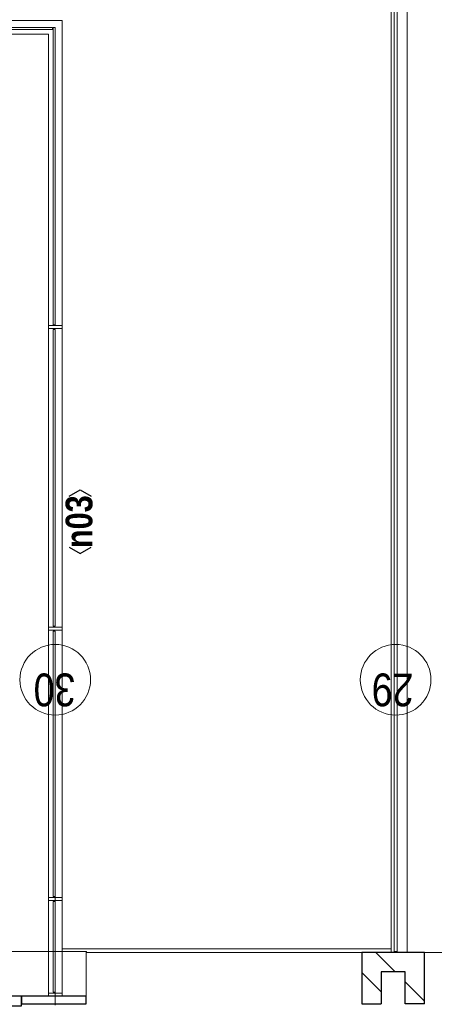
# Model space of a CAD drawing. Header units: millimetres. Extents: x 164327 to 368283, y 131426 to 274001.
# Tile 96 of 160: x 320183 to 322327, y 218365 to 223458. Entities that reach past the tile are written whole.
import ezdxf
from ezdxf.enums import TextEntityAlignment as Align

# ---------------------------------------------------------------- set-up
doc = ezdxf.new("R2010")
doc.units = ezdxf.units.MM
doc.header["$LTSCALE"] = 400
doc.linetypes.add('STYLE_06', pattern=[1.041641, 0.625, -0.208282, 0.069427, -0.138931])
for name, color, linetype, lineweight in [('Buitenkozijnen', 140, 'Continuous', 15), ('kozijnen', 140, 'Continuous', 15), ('Kozijnmerken', 43, 'Continuous', 9), ('mat-baksteen', 5, 'Continuous', 25), ('mat-glas-hor', 5, 'Continuous', 15), ('mat-staal_zink', 140, 'Continuous', 15), ('None', 7, 'Continuous', 9)]:
    doc.layers.add(name, color=color, linetype=linetype, lineweight=lineweight)
doc.styles.add('Arial Narrow', font='ARIALN.TTF', dxfattribs={"height": 222.25})
doc.styles.add('Arial Narrow (bold)', font='ARIALNB.TTF', dxfattribs={"height": 172.861111})

# ---------------------------------------------------------------- blocks, each defined once
blk = doc.blocks.new('*U309')
at = {"layer": 'None', "color": 8, "linetype": 'Continuous', "lineweight": 5}
blk.add_line((29291.1, 2700), (29291.1, 2298.3), dxfattribs=at)
blk = doc.blocks.new('*X1155')
at = {"layer": 'None', "lineweight": 9}
blk.add_line((29088, 2925), (29188, 3025), dxfattribs=at)
blk = doc.blocks.new('Gevelpui best 1410 (2D)')
at = {"layer": 'Buitenkozijnen', "lineweight": 15}
for p, q in [((-260, 0), (-260, -1410)), ((-260, 0), (-210, 0)), ((-210, 0), (-210, -1410)), ((-260, -1410), (-210, -1410))]:
    blk.add_line(p, q, dxfattribs=at)
at = {"layer": 'Buitenkozijnen', "color": 92, "lineweight": 25}
for points in [[(-260, 0), (-210, 0), (-210, -80), (-260, -80)], [(-260, -1330), (-210, -1330), (-210, -1410), (-260, -1410)]]:
    blk.add_lwpolyline(points, close=True, dxfattribs=at)
at = {"layer": 'None', "color": 43, "linetype": 'Continuous', "lineweight": 9}
blk.add_line((-410, 15), (-410, -1425), dxfattribs=at)
blk = doc.blocks.new('*X1156')
at = {"layer": 'None', "lineweight": 9}
blk.add_line((29191.1, 2851.7), (29291.1, 2951.7), dxfattribs=at)
blk = doc.blocks.new('*X1157')
at = {"layer": 'None', "lineweight": 9}
blk.add_line((29039.3, 2700), (29139.3, 2800), dxfattribs=at)
blk = doc.blocks.new('Kozijnmerk 50')
at = {"layer": 'Kozijnmerken', "color": 92, "linetype": 'Continuous', "lineweight": 25}
for points in [[(-132.2, 50.6), (-164.8, -5.8), (-132.2, -62.1)], [(132.2, 50.6), (164.8, -5.8), (132.2, -62.1)]]:
    blk.add_lwpolyline(points, dxfattribs=at)
at = {"layer": 'None', "color": 43, "style": 'Arial Narrow (bold)'}
blk.add_attdef('merk', text='', height=138.3, dxfattribs=at).set_placement((0, 0), align=Align.MIDDLE_CENTER)
blk = doc.blocks.new('*U1642')
at = {"layer": 'mat-glas-hor', "color": 140, "lineweight": 15}
for points in [[(34066.1, 4625), (34066.1, 5869.9), (34076.1, 5869.9), (34076.1, 4625)], [(29086.1, 4620), (29555.8, 4620), (29555.8, 4610), (29086.1, 4610)], [(30953.6, 4620), (29580.8, 4620), (29580.8, 4610), (30953.6, 4610)], [(30978.6, 4620), (32513.6, 4620), (32513.6, 4610), (30978.6, 4610)], [(34076.1, 4620), (32538.6, 4620), (32538.6, 4610), (34076.1, 4610)]]:
    blk.add_lwpolyline(points, close=True, dxfattribs=at)
at = {"layer": 'mat-staal_zink', "color": 8, "lineweight": 5}
for points in [[(29081.1, 4575), (29066.1, 4575), (29066.1, 4645), (29081.1, 4645)], [(29575.8, 4575), (29560.8, 4575), (29560.8, 4645), (29575.8, 4645)], [(30973.6, 4645), (30958.6, 4645), (30958.6, 4575), (30973.6, 4575)], [(32533.6, 4645), (32518.6, 4645), (32518.6, 4575), (32533.6, 4575)]]:
    blk.add_lwpolyline(points, close=True, dxfattribs=at)
at = {"layer": 'None', "color": 8, "linetype": 'Continuous', "lineweight": 5}
for p, q in [((34111.1, 5919), (34111.1, 4575)), ((34041.1, 4645), (34041.1, 5849)), ((34041.1, 4645), (29081.1, 4645)), ((29081.1, 4575), (34111.1, 4575))]:
    blk.add_line(p, q, dxfattribs=at)

msp = doc.modelspace()

# ---------------------------------------------------------------- linework, layer by layer
at = {"layer": 'kozijnen', "color": 43, "lineweight": 9, "flags": 128}
msp.add_lwpolyline([(320526.97992, 218407.75849), (320526.97992, 218637.71785), (316296.97992, 218637.71785), (316296.97992, 218367.71785)], dxfattribs=at)
at = {"layer": 'kozijnen', "color": 92, "lineweight": 25}
msp.add_lwpolyline([(320526.97992, 218367.71785), (320526.97992, 218407.75849), (320191.97992, 218407.75849), (320191.97992, 218367.71785)], close=True, dxfattribs=at)
at = {"layer": 'mat-baksteen', "lineweight": 25}
for p, q in [((321951.97992, 218632.75849), (321951.97992, 218367.71785)), ((322276.97992, 218632.75849), (321951.97992, 218632.75849)), ((322276.97992, 218367.71785), (322276.97992, 218632.75849)), ((322051.97992, 218532.75849), (322051.97992, 218367.71785)), ((322176.97992, 218532.75849), (322051.97992, 218532.75849)), ((322176.97992, 218367.71785), (322176.97992, 218532.75849)), ((321951.97992, 218367.71785), (322051.97992, 218367.71785)), ((322276.97992, 218367.71785), (322176.97992, 218367.71785))]:
    msp.add_line(p, q, dxfattribs=at)
at = {"layer": 'None', "color": 43, "linetype": 'Continuous', "lineweight": 9}
for p, q in [((322103.97992, 240792.75849), (322103.97992, 218637.71785)), ((322186.97992, 240792.75849), (322186.97992, 218632.75849))]:
    msp.add_line(p, q, dxfattribs=at)
at = {"layer": 'None', "color": 140, "linetype": 'Continuous', "lineweight": 15}
for p, q in [((322134.97992, 218637.71785), (322134.97992, 240772.75849)), ((322134.97992, 218637.71785), (322134.97992, 240772.75849)), ((322118.97992, 218637.71785), (322118.97992, 226762.79912)), ((322118.97992, 218637.71785), (322118.97992, 226762.79912)), ((322134.97992, 218637.71785), (322118.97992, 218637.71785))]:
    msp.add_line(p, q, dxfattribs=at)
at = {"layer": 'None', "color": 7, "linetype": 'STYLE_06', "lineweight": 9}
msp.add_line((320366.97992, 219861.27859), (320366.97992, 218361.27859), dxfattribs=at)
at = {"layer": 'None', "color": 8, "linetype": 'Continuous', "lineweight": 5}
msp.add_lwpolyline([(320401.97969, 218652.75849), (320401.97969, 218637.71785), (320528.46625, 218637.71785), (320528.46625, 218632.75849), (322103.97992, 218632.75849), (322103.97992, 218652.75849)], close=True, dxfattribs=at)
at = {"layer": 'None', "color": 43, "linetype": 'Continuous', "lineweight": 9}
for centre in [(320366.97992, 220043.88501), (322126.97992, 220043.88501)]:
    msp.add_circle(centre, 182.60642, dxfattribs=at)

# ---------------------------------------------------------------- block references
at = {"layer": 'kozijnen', "color": 7, "xscale": -1, "rotation": 270}
msp.add_blockref('Gevelpui best 1410 (2D)', (320191.97992, 218617.71785), dxfattribs=at)
msp.add_blockref('Gevelpui best 1410 (2D)', (320191.97992, 218617.71785), dxfattribs=at)
at = {"layer": 'Kozijnmerken', "color": 7, "rotation": 90}
msp.add_blockref('Kozijnmerk 50', (320489.78762, 220861.34908), dxfattribs=at).add_auto_attribs({'merk': 'n03'})
at = {"layer": 'mat-baksteen', "rotation": 90}
for name in ['*X1156', '*X1155', '*X1157']:
    msp.add_blockref(name, (324976.97992, 189341.69912), dxfattribs=at)
at = {"layer": 'None', "color": 7, "rotation": 90}
for name in ['*U1642', '*U309']:
    msp.add_blockref(name, (324976.97992, 189341.69912), dxfattribs=at)

# ---------------------------------------------------------------- texts
at = {"layer": 'None', "color": 8, "char_height": 169.333333, "attachment_point": 1, "rotation": 180, "style": 'Arial Narrow'}
for s, insert in [('30', (320470.98223, 219906.87592)), ('29', (322219.20885, 219906.87592))]:
    msp.add_mtext(s, dxfattribs=dict(at, insert=insert))

doc.saveas('drawing.dxf')
